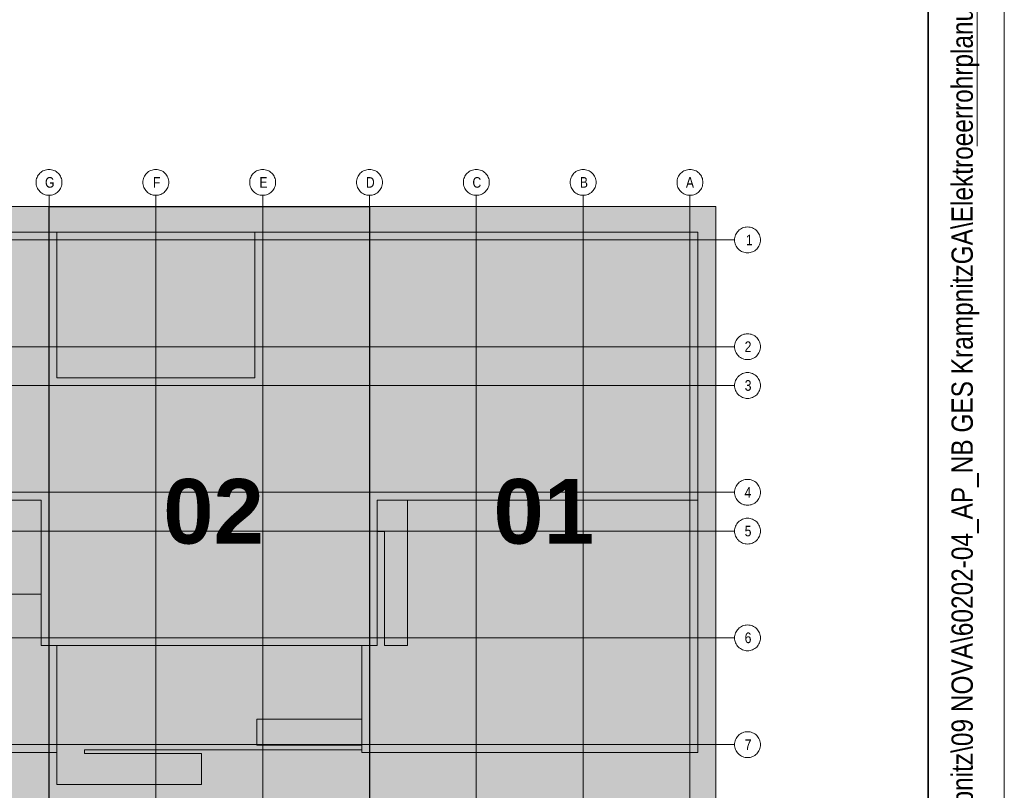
# Model space of a CAD drawing. Extents: x -620 to 300, y 62 to 1162.
# Tile 29 of 256: x 236 to 300, y 241 to 292. Entities that reach past the tile are written whole.
import ezdxf
from ezdxf.lldxf.tags import DXFTag

# ---------------------------------------------------------------- set-up
doc = ezdxf.new("R2010")
doc.units = 0
doc.layers.get('0').update_dxf_attribs({"lineweight": 13})
for name, color, linetype, lineweight in [('iwb_Plankopf Linie', 7, 'Continuous', 13), ('iwb_Plankopf Rahmen', 7, 'Continuous', 35), ('iwb_Plankopf Text', 7, 'Continuous', 18), ('PK_LP', 7, 'Continuous', 9), ('PK_LP_Achsen', 7, 'STRICHPUNKT2', 5)]:
    doc.layers.add(name, color=color, linetype=linetype, lineweight=lineweight)
doc.layers.add('PK_LP_T02', color=7, linetype='Continuous', lineweight=9, true_color=0xff6600)
doc.layers.add('PK_LP_T02_Rest', color=9, linetype='Continuous', lineweight=9, true_color=0x808080)
doc.styles.get("Standard").update_dxf_attribs({"font": 'ARIALN.TTF'})
tags = doc.linetypes.add('grob', pattern=[14, 3, -8, 3]).pattern_tags.tags
tags[8:9] = [DXFTag(74, 4), DXFTag(75, 0), DXFTag(340, '0'), DXFTag(46, 0.0), DXFTag(50, 0.0), DXFTag(44, 0.0), DXFTag(45, 0.0)]
tags[6:7] = [DXFTag(74, 4), DXFTag(75, 0), DXFTag(340, '0'), DXFTag(46, 0.0), DXFTag(50, 0.0), DXFTag(44, 0.0), DXFTag(45, 0.0)]
tags[4:5] = [DXFTag(74, 4), DXFTag(75, 0), DXFTag(340, '0'), DXFTag(46, 0.0), DXFTag(50, 0.0), DXFTag(44, 0.0), DXFTag(45, 0.0)]
tags = doc.linetypes.add('STRICHPUNKT2', pattern=[12.7, 6.35, -3.175, 0, -3.175]).pattern_tags.tags
tags[10:11] = [DXFTag(74, 4), DXFTag(75, 0), DXFTag(340, '0'), DXFTag(46, 0.0), DXFTag(50, 0.0), DXFTag(44, 0.0), DXFTag(45, 0.0)]
tags[8:9] = [DXFTag(74, 4), DXFTag(75, 0), DXFTag(340, '0'), DXFTag(46, 0.0), DXFTag(50, 0.0), DXFTag(44, 0.0), DXFTag(45, 0.0)]
tags[6:7] = [DXFTag(74, 4), DXFTag(75, 0), DXFTag(340, '0'), DXFTag(46, 0.0), DXFTag(50, 0.0), DXFTag(44, 0.0), DXFTag(45, 0.0)]
tags[4:5] = [DXFTag(74, 4), DXFTag(75, 0), DXFTag(340, '0'), DXFTag(46, 0.0), DXFTag(50, 0.0), DXFTag(44, 0.0), DXFTag(45, 0.0)]

# ---------------------------------------------------------------- blocks, each defined once
blk = doc.blocks.new('Blockreferenz-A06G94XN8I')
at = {"color": 0, "linetype": 'ByBlock', "lineweight": -2, "ltscale": 0.13}
blk.add_solid([(237.643, 240.014), (237.643, 279.685), (258.68, 240.014), (258.68, 279.685)], dxfattribs=at)
at = {"layer": 'PK_LP', "linetype": 'grob', "lineweight": 5, "ltscale": 0.13}
for p, q in [((216.605, 279.685), (237.643, 279.685)), ((237.643, 279.685), (237.643, 240.014)), ((258.68, 279.685), (281.418, 279.685)), ((258.68, 240.014), (258.68, 279.685)), ((281.418, 279.685), (281.418, 240.014))]:
    blk.add_line(p, q, dxfattribs=at)
at = {"layer": 'PK_LP', "linetype": 'grob', "lineweight": 30, "ltscale": 0.3}
for p, q in [((237.643, 279.685), (258.68, 279.685)), ((237.643, 240.014), (237.643, 279.685)), ((258.68, 279.685), (258.68, 240.014))]:
    blk.add_line(p, q, dxfattribs=at)
at = {"layer": 'PK_LP', "linetype": 'ByBlock', "lineweight": -2, "ltscale": 0.13}
for p, q in [((237.643, 240.014), (237.643, 279.685)), ((258.68, 240.014), (258.68, 279.685))]:
    blk.add_line(p, q, dxfattribs=at)
at = {"layer": 'PK_LP', "linetype": 'ByBlock', "lineweight": 13, "ltscale": 0.13}
for p, q in [((209.085, 277.985), (238.15, 277.985)), ((238.15, 277.985), (251.16, 277.985)), ((238.15, 268.423), (238.15, 277.985)), ((238.15, 277.985), (238.15, 268.423)), ((251.16, 277.985), (251.16, 268.423)), ((251.16, 268.423), (251.16, 277.985)), ((251.16, 277.985), (280.225, 277.985)), ((280.225, 277.985), (280.225, 260.395)), ((251.16, 268.423), (238.15, 268.423)), ((238.15, 268.423), (251.16, 268.423)), ((237.135, 260.395), (217.113, 260.395)), ((237.135, 250.833), (237.135, 260.395)), ((280.225, 260.395), (259.188, 260.395)), ((259.188, 260.395), (259.188, 250.833)), ((261.185, 260.395), (259.188, 260.395)), ((259.188, 260.395), (259.188, 258.319)), ((280.225, 260.395), (259.188, 260.395)), ((259.188, 260.395), (259.188, 250.833)), ((261.185, 250.833), (261.185, 260.395)), ((280.225, 243.82), (280.225, 260.395)), ((259.188, 258.319), (259.655, 258.319)), ((259.655, 258.319), (259.655, 250.833)), ((237.135, 254.222), (221.25, 254.222)), ((237.135, 250.833), (237.135, 254.222)), ((238.15, 250.833), (237.135, 250.833)), ((259.188, 250.833), (237.135, 250.833)), ((238.15, 250.833), (238.15, 241.714)), ((258.173, 250.833), (238.15, 250.833)), ((238.15, 243.82), (238.15, 250.833)), ((258.173, 243.996), (258.173, 250.833)), ((259.188, 250.833), (258.173, 250.833)), ((258.173, 250.833), (258.173, 245.994)), ((259.655, 250.833), (261.185, 250.833)), ((251.288, 245.994), (251.288, 244.294)), ((258.173, 245.994), (251.288, 245.994)), ((216.098, 243.82), (238.15, 243.82)), ((239.976, 243.754), (239.976, 243.996)), ((239.976, 243.996), (258.173, 243.996)), ((247.66, 243.754), (239.976, 243.754)), ((247.66, 241.714), (247.66, 243.754)), ((251.288, 244.294), (258.173, 244.294)), ((258.173, 244.294), (258.173, 243.82)), ((258.173, 243.82), (280.225, 243.82)), ((238.15, 241.714), (247.66, 241.714))]:
    blk.add_line(p, q, dxfattribs=at)
at = {"layer": 'PK_LP_Achsen', "linetype": 'ByBlock', "ltscale": 0.13}
for p, q in [((236.986, 281.797), (237.042, 281.859)), ((237.042, 281.859), (237.103, 281.915)), ((237.103, 281.915), (237.17, 281.964)), ((237.17, 281.964), (237.242, 282.007)), ((237.242, 282.007), (237.317, 282.043)), ((237.317, 282.043), (237.396, 282.071)), ((237.396, 282.071), (237.477, 282.091)), ((237.477, 282.091), (237.559, 282.103)), ((237.559, 282.103), (237.643, 282.108)), ((237.643, 282.108), (237.726, 282.103)), ((237.726, 282.103), (237.809, 282.091)), ((237.809, 282.091), (237.889, 282.071)), ((237.889, 282.071), (237.968, 282.043)), ((237.968, 282.043), (238.043, 282.007)), ((238.043, 282.007), (238.115, 281.964)), ((238.115, 281.964), (238.182, 281.915)), ((238.182, 281.915), (238.244, 281.859)), ((238.244, 281.859), (238.3, 281.797)), ((243.998, 281.797), (244.054, 281.859)), ((244.054, 281.859), (244.116, 281.915)), ((244.116, 281.915), (244.183, 281.964)), ((244.183, 281.964), (244.255, 282.007)), ((244.255, 282.007), (244.33, 282.043)), ((244.33, 282.043), (244.408, 282.071)), ((244.408, 282.071), (244.489, 282.091)), ((244.489, 282.091), (244.572, 282.103)), ((244.572, 282.103), (244.655, 282.108)), ((244.655, 282.108), (244.739, 282.103)), ((244.739, 282.103), (244.821, 282.091)), ((244.821, 282.091), (244.902, 282.071)), ((244.902, 282.071), (244.98, 282.043)), ((244.98, 282.043), (245.056, 282.007)), ((245.056, 282.007), (245.127, 281.964)), ((245.127, 281.964), (245.194, 281.915)), ((245.194, 281.915), (245.256, 281.859)), ((245.256, 281.859), (245.312, 281.797)), ((251.011, 281.797), (251.067, 281.859)), ((251.067, 281.859), (251.128, 281.915)), ((251.128, 281.915), (251.195, 281.964)), ((251.195, 281.964), (251.267, 282.007)), ((251.267, 282.007), (251.342, 282.043)), ((251.342, 282.043), (251.421, 282.071)), ((251.421, 282.071), (251.502, 282.091)), ((251.502, 282.091), (251.584, 282.103)), ((251.584, 282.103), (251.668, 282.108)), ((251.668, 282.108), (251.751, 282.103)), ((251.751, 282.103), (251.834, 282.091)), ((251.834, 282.091), (251.914, 282.071)), ((251.914, 282.071), (251.993, 282.043)), ((251.993, 282.043), (252.068, 282.007)), ((252.068, 282.007), (252.14, 281.964)), ((252.14, 281.964), (252.207, 281.915)), ((252.207, 281.915), (252.269, 281.859)), ((252.269, 281.859), (252.325, 281.797)), ((258.023, 281.797), (258.079, 281.859)), ((258.079, 281.859), (258.141, 281.915)), ((258.141, 281.915), (258.208, 281.964)), ((258.208, 281.964), (258.28, 282.007)), ((258.28, 282.007), (258.355, 282.043)), ((258.355, 282.043), (258.433, 282.071)), ((258.433, 282.071), (258.514, 282.091)), ((258.514, 282.091), (258.597, 282.103)), ((258.597, 282.103), (258.68, 282.108)), ((258.68, 282.108), (258.764, 282.103)), ((258.764, 282.103), (258.846, 282.091)), ((258.846, 282.091), (258.927, 282.071)), ((258.927, 282.071), (259.005, 282.043)), ((259.005, 282.043), (259.081, 282.007)), ((259.081, 282.007), (259.152, 281.964)), ((259.152, 281.964), (259.219, 281.915)), ((259.219, 281.915), (259.281, 281.859)), ((259.281, 281.859), (259.337, 281.797)), ((265.036, 281.797), (265.092, 281.859)), ((265.092, 281.859), (265.153, 281.915)), ((265.153, 281.915), (265.22, 281.964)), ((265.22, 281.964), (265.292, 282.007)), ((265.292, 282.007), (265.367, 282.043)), ((265.367, 282.043), (265.446, 282.071)), ((265.446, 282.071), (265.527, 282.091)), ((265.527, 282.091), (265.609, 282.103)), ((265.609, 282.103), (265.693, 282.108)), ((265.693, 282.108), (265.776, 282.103)), ((265.776, 282.103), (265.859, 282.091)), ((265.859, 282.091), (265.939, 282.071)), ((265.939, 282.071), (266.018, 282.043)), ((266.018, 282.043), (266.093, 282.007)), ((266.093, 282.007), (266.165, 281.964)), ((266.165, 281.964), (266.232, 281.915)), ((266.232, 281.915), (266.294, 281.859)), ((266.294, 281.859), (266.35, 281.797)), ((272.048, 281.797), (272.104, 281.859)), ((272.104, 281.859), (272.166, 281.915)), ((272.166, 281.915), (272.233, 281.964)), ((272.233, 281.964), (272.305, 282.007)), ((272.305, 282.007), (272.38, 282.043)), ((272.38, 282.043), (272.458, 282.071)), ((272.458, 282.071), (272.539, 282.091)), ((272.539, 282.091), (272.622, 282.103)), ((272.622, 282.103), (272.705, 282.108)), ((272.705, 282.108), (272.789, 282.103)), ((272.789, 282.103), (272.871, 282.091)), ((272.871, 282.091), (272.952, 282.071)), ((272.952, 282.071), (273.03, 282.043)), ((273.03, 282.043), (273.106, 282.007)), ((273.106, 282.007), (273.177, 281.964)), ((273.177, 281.964), (273.244, 281.915)), ((273.244, 281.915), (273.306, 281.859)), ((273.306, 281.859), (273.362, 281.797)), ((279.061, 281.797), (279.117, 281.859)), ((279.117, 281.859), (279.178, 281.915)), ((279.178, 281.915), (279.245, 281.964)), ((279.245, 281.964), (279.317, 282.007)), ((279.317, 282.007), (279.392, 282.043)), ((279.392, 282.043), (279.471, 282.071)), ((279.471, 282.071), (279.552, 282.091)), ((279.552, 282.091), (279.634, 282.103)), ((279.634, 282.103), (279.718, 282.108)), ((279.718, 282.108), (279.801, 282.103)), ((279.801, 282.103), (279.884, 282.091)), ((279.884, 282.091), (279.964, 282.071)), ((279.964, 282.071), (280.043, 282.043)), ((280.043, 282.043), (280.118, 282.007)), ((280.118, 282.007), (280.19, 281.964)), ((280.19, 281.964), (280.257, 281.915)), ((280.257, 281.915), (280.319, 281.859)), ((280.319, 281.859), (280.375, 281.797)), ((236.793, 281.258), (236.797, 281.341)), ((236.797, 281.174), (236.793, 281.258)), ((236.797, 281.341), (236.809, 281.423)), ((236.809, 281.092), (236.797, 281.174)), ((236.809, 281.423), (236.829, 281.504)), ((236.829, 281.504), (236.857, 281.583)), ((236.857, 281.583), (236.893, 281.658)), ((236.893, 281.658), (236.936, 281.73)), ((236.936, 281.73), (236.986, 281.797)), ((238.3, 281.797), (238.349, 281.73)), ((238.349, 281.73), (238.392, 281.658)), ((238.392, 281.658), (238.428, 281.583)), ((238.428, 281.583), (238.456, 281.504)), ((238.456, 281.504), (238.476, 281.423)), ((238.476, 281.423), (238.489, 281.341)), ((238.489, 281.174), (238.476, 281.092)), ((238.489, 281.341), (238.493, 281.258)), ((238.493, 281.258), (238.489, 281.174)), ((243.805, 281.258), (243.809, 281.341)), ((243.809, 281.174), (243.805, 281.258)), ((243.809, 281.341), (243.822, 281.423)), ((243.822, 281.092), (243.809, 281.174)), ((243.822, 281.423), (243.842, 281.504)), ((243.842, 281.504), (243.87, 281.583)), ((243.87, 281.583), (243.906, 281.658)), ((243.906, 281.658), (243.948, 281.73)), ((243.948, 281.73), (243.998, 281.797)), ((245.312, 281.797), (245.362, 281.73)), ((245.362, 281.73), (245.405, 281.658)), ((245.405, 281.658), (245.44, 281.583)), ((245.44, 281.583), (245.469, 281.504)), ((245.469, 281.504), (245.489, 281.423)), ((245.489, 281.423), (245.501, 281.341)), ((245.501, 281.174), (245.489, 281.092)), ((245.501, 281.341), (245.505, 281.258)), ((245.505, 281.258), (245.501, 281.174)), ((250.818, 281.258), (250.822, 281.341)), ((250.822, 281.174), (250.818, 281.258)), ((250.822, 281.341), (250.834, 281.423)), ((250.834, 281.092), (250.822, 281.174)), ((250.834, 281.423), (250.854, 281.504)), ((250.854, 281.504), (250.882, 281.583)), ((250.882, 281.583), (250.918, 281.658)), ((250.918, 281.658), (250.961, 281.73)), ((250.961, 281.73), (251.011, 281.797)), ((252.325, 281.797), (252.374, 281.73)), ((252.374, 281.73), (252.417, 281.658)), ((252.417, 281.658), (252.453, 281.583)), ((252.453, 281.583), (252.481, 281.504)), ((252.481, 281.504), (252.501, 281.423)), ((252.501, 281.423), (252.514, 281.341)), ((252.514, 281.174), (252.501, 281.092)), ((252.514, 281.341), (252.518, 281.258)), ((252.518, 281.258), (252.514, 281.174)), ((257.83, 281.258), (257.834, 281.341)), ((257.834, 281.174), (257.83, 281.258)), ((257.834, 281.341), (257.847, 281.423)), ((257.847, 281.092), (257.834, 281.174)), ((257.847, 281.423), (257.867, 281.504)), ((257.867, 281.504), (257.895, 281.583)), ((257.895, 281.583), (257.931, 281.658)), ((257.931, 281.658), (257.973, 281.73)), ((257.973, 281.73), (258.023, 281.797)), ((259.337, 281.797), (259.387, 281.73)), ((259.387, 281.73), (259.43, 281.658)), ((259.43, 281.658), (259.465, 281.583)), ((259.465, 281.583), (259.494, 281.504)), ((259.494, 281.504), (259.514, 281.423)), ((259.514, 281.423), (259.526, 281.341)), ((259.526, 281.174), (259.514, 281.092)), ((259.526, 281.341), (259.53, 281.258)), ((259.53, 281.258), (259.526, 281.174)), ((264.843, 281.258), (264.847, 281.341)), ((264.847, 281.174), (264.843, 281.258)), ((264.847, 281.341), (264.859, 281.423)), ((264.859, 281.092), (264.847, 281.174)), ((264.859, 281.423), (264.879, 281.504)), ((264.879, 281.504), (264.907, 281.583)), ((264.907, 281.583), (264.943, 281.658)), ((264.943, 281.658), (264.986, 281.73)), ((264.986, 281.73), (265.036, 281.797)), ((266.35, 281.797), (266.399, 281.73)), ((266.399, 281.73), (266.442, 281.658)), ((266.442, 281.658), (266.478, 281.583)), ((266.478, 281.583), (266.506, 281.504)), ((266.506, 281.504), (266.526, 281.423)), ((266.526, 281.423), (266.539, 281.341)), ((266.539, 281.174), (266.526, 281.092)), ((266.539, 281.341), (266.543, 281.258)), ((266.543, 281.258), (266.539, 281.174)), ((271.855, 281.258), (271.859, 281.341)), ((271.859, 281.174), (271.855, 281.258)), ((271.859, 281.341), (271.872, 281.423)), ((271.872, 281.092), (271.859, 281.174)), ((271.872, 281.423), (271.892, 281.504)), ((271.892, 281.504), (271.92, 281.583)), ((271.92, 281.583), (271.956, 281.658)), ((271.956, 281.658), (271.998, 281.73)), ((271.998, 281.73), (272.048, 281.797)), ((273.362, 281.797), (273.412, 281.73)), ((273.412, 281.73), (273.455, 281.658)), ((273.455, 281.658), (273.49, 281.583)), ((273.49, 281.583), (273.519, 281.504)), ((273.519, 281.504), (273.539, 281.423)), ((273.539, 281.423), (273.551, 281.341)), ((273.551, 281.174), (273.539, 281.092)), ((273.551, 281.341), (273.555, 281.258)), ((273.555, 281.258), (273.551, 281.174)), ((278.868, 281.258), (278.872, 281.341)), ((278.872, 281.174), (278.868, 281.258)), ((278.872, 281.341), (278.884, 281.423)), ((278.884, 281.092), (278.872, 281.174)), ((278.884, 281.423), (278.904, 281.504)), ((278.904, 281.504), (278.932, 281.583)), ((278.932, 281.583), (278.968, 281.658)), ((278.968, 281.658), (279.011, 281.73)), ((279.011, 281.73), (279.061, 281.797)), ((280.375, 281.797), (280.424, 281.73)), ((280.424, 281.73), (280.467, 281.658)), ((280.467, 281.658), (280.503, 281.583)), ((280.503, 281.583), (280.531, 281.504)), ((280.531, 281.504), (280.551, 281.423)), ((280.551, 281.423), (280.564, 281.341)), ((280.564, 281.174), (280.551, 281.092)), ((280.564, 281.341), (280.568, 281.258)), ((280.568, 281.258), (280.564, 281.174)), ((236.829, 281.011), (236.809, 281.092)), ((236.857, 280.932), (236.829, 281.011)), ((236.893, 280.857), (236.857, 280.932)), ((236.936, 280.785), (236.893, 280.857)), ((236.986, 280.718), (236.936, 280.785)), ((237.042, 280.656), (236.986, 280.718)), ((237.103, 280.6), (237.042, 280.656)), ((237.17, 280.551), (237.103, 280.6)), ((237.242, 280.508), (237.17, 280.551)), ((238.115, 280.551), (238.043, 280.508)), ((238.182, 280.6), (238.115, 280.551)), ((238.244, 280.656), (238.182, 280.6)), ((238.3, 280.718), (238.244, 280.656)), ((238.349, 280.785), (238.3, 280.718)), ((238.392, 280.857), (238.349, 280.785)), ((238.428, 280.932), (238.392, 280.857)), ((238.456, 281.011), (238.428, 280.932)), ((238.476, 281.092), (238.456, 281.011)), ((243.842, 281.011), (243.822, 281.092)), ((243.87, 280.932), (243.842, 281.011)), ((243.906, 280.857), (243.87, 280.932)), ((243.948, 280.785), (243.906, 280.857)), ((243.998, 280.718), (243.948, 280.785)), ((244.054, 280.656), (243.998, 280.718)), ((244.116, 280.6), (244.054, 280.656)), ((244.183, 280.551), (244.116, 280.6)), ((244.255, 280.508), (244.183, 280.551)), ((245.127, 280.551), (245.056, 280.508)), ((245.194, 280.6), (245.127, 280.551)), ((245.256, 280.656), (245.194, 280.6)), ((245.312, 280.718), (245.256, 280.656)), ((245.362, 280.785), (245.312, 280.718)), ((245.405, 280.857), (245.362, 280.785)), ((245.44, 280.932), (245.405, 280.857)), ((245.469, 281.011), (245.44, 280.932)), ((245.489, 281.092), (245.469, 281.011)), ((250.854, 281.011), (250.834, 281.092)), ((250.882, 280.932), (250.854, 281.011)), ((250.918, 280.857), (250.882, 280.932)), ((250.961, 280.785), (250.918, 280.857)), ((251.011, 280.718), (250.961, 280.785)), ((251.067, 280.656), (251.011, 280.718)), ((251.128, 280.6), (251.067, 280.656)), ((251.195, 280.551), (251.128, 280.6)), ((251.267, 280.508), (251.195, 280.551)), ((252.14, 280.551), (252.068, 280.508)), ((252.207, 280.6), (252.14, 280.551)), ((252.269, 280.656), (252.207, 280.6)), ((252.325, 280.718), (252.269, 280.656)), ((252.374, 280.785), (252.325, 280.718)), ((252.417, 280.857), (252.374, 280.785)), ((252.453, 280.932), (252.417, 280.857)), ((252.481, 281.011), (252.453, 280.932)), ((252.501, 281.092), (252.481, 281.011)), ((257.867, 281.011), (257.847, 281.092)), ((257.895, 280.932), (257.867, 281.011)), ((257.931, 280.857), (257.895, 280.932)), ((257.973, 280.785), (257.931, 280.857)), ((258.023, 280.718), (257.973, 280.785)), ((258.079, 280.656), (258.023, 280.718)), ((258.141, 280.6), (258.079, 280.656)), ((258.208, 280.551), (258.141, 280.6)), ((258.28, 280.508), (258.208, 280.551)), ((259.152, 280.551), (259.081, 280.508)), ((259.219, 280.6), (259.152, 280.551)), ((259.281, 280.656), (259.219, 280.6)), ((259.337, 280.718), (259.281, 280.656)), ((259.387, 280.785), (259.337, 280.718)), ((259.43, 280.857), (259.387, 280.785)), ((259.465, 280.932), (259.43, 280.857)), ((259.494, 281.011), (259.465, 280.932)), ((259.514, 281.092), (259.494, 281.011)), ((264.879, 281.011), (264.859, 281.092)), ((264.907, 280.932), (264.879, 281.011)), ((264.943, 280.857), (264.907, 280.932)), ((264.986, 280.785), (264.943, 280.857)), ((265.036, 280.718), (264.986, 280.785)), ((265.092, 280.656), (265.036, 280.718)), ((265.153, 280.6), (265.092, 280.656)), ((265.22, 280.551), (265.153, 280.6)), ((265.292, 280.508), (265.22, 280.551)), ((266.165, 280.551), (266.093, 280.508)), ((266.232, 280.6), (266.165, 280.551)), ((266.294, 280.656), (266.232, 280.6)), ((266.35, 280.718), (266.294, 280.656)), ((266.399, 280.785), (266.35, 280.718)), ((266.442, 280.857), (266.399, 280.785)), ((266.478, 280.932), (266.442, 280.857)), ((266.506, 281.011), (266.478, 280.932)), ((266.526, 281.092), (266.506, 281.011)), ((271.892, 281.011), (271.872, 281.092)), ((271.92, 280.932), (271.892, 281.011)), ((271.956, 280.857), (271.92, 280.932)), ((271.998, 280.785), (271.956, 280.857)), ((272.048, 280.718), (271.998, 280.785)), ((272.104, 280.656), (272.048, 280.718)), ((272.166, 280.6), (272.104, 280.656)), ((272.233, 280.551), (272.166, 280.6)), ((272.305, 280.508), (272.233, 280.551)), ((273.177, 280.551), (273.106, 280.508)), ((273.244, 280.6), (273.177, 280.551)), ((273.306, 280.656), (273.244, 280.6)), ((273.362, 280.718), (273.306, 280.656)), ((273.412, 280.785), (273.362, 280.718)), ((273.455, 280.857), (273.412, 280.785)), ((273.49, 280.932), (273.455, 280.857)), ((273.519, 281.011), (273.49, 280.932)), ((273.539, 281.092), (273.519, 281.011)), ((278.904, 281.011), (278.884, 281.092)), ((278.932, 280.932), (278.904, 281.011)), ((278.968, 280.857), (278.932, 280.932)), ((279.011, 280.785), (278.968, 280.857)), ((279.061, 280.718), (279.011, 280.785)), ((279.117, 280.656), (279.061, 280.718)), ((279.178, 280.6), (279.117, 280.656)), ((279.245, 280.551), (279.178, 280.6)), ((279.317, 280.508), (279.245, 280.551)), ((280.19, 280.551), (280.118, 280.508)), ((280.257, 280.6), (280.19, 280.551)), ((280.319, 280.656), (280.257, 280.6)), ((280.375, 280.718), (280.319, 280.656)), ((280.424, 280.785), (280.375, 280.718)), ((280.467, 280.857), (280.424, 280.785)), ((280.503, 280.932), (280.467, 280.857)), ((280.531, 281.011), (280.503, 280.932)), ((280.551, 281.092), (280.531, 281.011)), ((237.317, 280.472), (237.242, 280.508)), ((237.396, 280.444), (237.317, 280.472)), ((237.477, 280.424), (237.396, 280.444)), ((237.559, 280.412), (237.477, 280.424)), ((237.643, 280.408), (237.559, 280.412)), ((237.726, 280.412), (237.643, 280.408)), ((237.809, 280.424), (237.726, 280.412)), ((237.889, 280.444), (237.809, 280.424)), ((237.968, 280.472), (237.889, 280.444)), ((238.043, 280.508), (237.968, 280.472)), ((244.33, 280.472), (244.255, 280.508)), ((244.408, 280.444), (244.33, 280.472)), ((244.489, 280.424), (244.408, 280.444)), ((244.572, 280.412), (244.489, 280.424)), ((244.655, 280.408), (244.572, 280.412)), ((244.739, 280.412), (244.655, 280.408)), ((244.821, 280.424), (244.739, 280.412)), ((244.902, 280.444), (244.821, 280.424)), ((244.98, 280.472), (244.902, 280.444)), ((245.056, 280.508), (244.98, 280.472)), ((251.342, 280.472), (251.267, 280.508)), ((251.421, 280.444), (251.342, 280.472)), ((251.502, 280.424), (251.421, 280.444)), ((251.584, 280.412), (251.502, 280.424)), ((251.668, 280.408), (251.584, 280.412)), ((251.751, 280.412), (251.668, 280.408)), ((251.834, 280.424), (251.751, 280.412)), ((251.914, 280.444), (251.834, 280.424)), ((251.993, 280.472), (251.914, 280.444)), ((252.068, 280.508), (251.993, 280.472)), ((258.355, 280.472), (258.28, 280.508)), ((258.433, 280.444), (258.355, 280.472)), ((258.514, 280.424), (258.433, 280.444)), ((258.597, 280.412), (258.514, 280.424)), ((258.68, 280.408), (258.597, 280.412)), ((258.764, 280.412), (258.68, 280.408)), ((258.846, 280.424), (258.764, 280.412)), ((258.927, 280.444), (258.846, 280.424)), ((259.005, 280.472), (258.927, 280.444)), ((259.081, 280.508), (259.005, 280.472)), ((265.367, 280.472), (265.292, 280.508)), ((265.446, 280.444), (265.367, 280.472)), ((265.527, 280.424), (265.446, 280.444)), ((265.609, 280.412), (265.527, 280.424)), ((265.693, 280.408), (265.609, 280.412)), ((265.776, 280.412), (265.693, 280.408)), ((265.859, 280.424), (265.776, 280.412)), ((265.939, 280.444), (265.859, 280.424)), ((266.018, 280.472), (265.939, 280.444)), ((266.093, 280.508), (266.018, 280.472)), ((272.38, 280.472), (272.305, 280.508)), ((272.458, 280.444), (272.38, 280.472)), ((272.539, 280.424), (272.458, 280.444)), ((272.622, 280.412), (272.539, 280.424)), ((272.705, 280.408), (272.622, 280.412)), ((272.789, 280.412), (272.705, 280.408)), ((272.871, 280.424), (272.789, 280.412)), ((272.952, 280.444), (272.871, 280.424)), ((273.03, 280.472), (272.952, 280.444)), ((273.106, 280.508), (273.03, 280.472)), ((279.392, 280.472), (279.317, 280.508)), ((279.471, 280.444), (279.392, 280.472)), ((279.552, 280.424), (279.471, 280.444)), ((279.634, 280.412), (279.552, 280.424)), ((279.718, 280.408), (279.634, 280.412)), ((279.801, 280.412), (279.718, 280.408)), ((279.884, 280.424), (279.801, 280.412)), ((279.964, 280.444), (279.884, 280.424)), ((280.043, 280.472), (279.964, 280.444)), ((280.118, 280.508), (280.043, 280.472)), ((282.748, 277.878), (282.791, 277.95)), ((282.791, 277.95), (282.841, 278.017)), ((282.841, 278.017), (282.897, 278.079)), ((282.897, 278.079), (282.958, 278.135)), ((282.958, 278.135), (283.025, 278.184)), ((283.025, 278.184), (283.097, 278.227)), ((283.097, 278.227), (283.172, 278.263)), ((283.172, 278.263), (283.251, 278.291)), ((283.251, 278.291), (283.332, 278.311)), ((283.332, 278.311), (283.414, 278.323)), ((283.414, 278.323), (283.498, 278.328)), ((283.498, 278.328), (283.581, 278.323)), ((283.581, 278.323), (283.663, 278.311)), ((283.663, 278.311), (283.744, 278.291)), ((283.744, 278.291), (283.823, 278.263)), ((283.823, 278.263), (283.898, 278.227)), ((283.898, 278.227), (283.97, 278.184)), ((283.97, 278.184), (284.037, 278.135)), ((284.037, 278.135), (284.099, 278.079)), ((284.099, 278.079), (284.155, 278.017)), ((284.155, 278.017), (284.204, 277.95)), ((284.204, 277.95), (284.247, 277.878)), ((282.648, 277.478), (282.652, 277.561)), ((282.652, 277.394), (282.648, 277.478)), ((282.652, 277.561), (282.664, 277.643)), ((282.664, 277.312), (282.652, 277.394)), ((282.664, 277.643), (282.684, 277.724)), ((282.684, 277.231), (282.664, 277.312)), ((282.684, 277.724), (282.712, 277.803)), ((282.712, 277.803), (282.748, 277.878)), ((284.247, 277.878), (284.283, 277.803)), ((284.283, 277.803), (284.311, 277.724)), ((284.311, 277.724), (284.331, 277.643)), ((284.331, 277.312), (284.311, 277.231)), ((284.331, 277.643), (284.344, 277.561)), ((284.344, 277.394), (284.331, 277.312)), ((284.344, 277.561), (284.348, 277.478)), ((284.348, 277.478), (284.344, 277.394)), ((282.712, 277.152), (282.684, 277.231)), ((282.748, 277.077), (282.712, 277.152)), ((282.791, 277.005), (282.748, 277.077)), ((282.841, 276.938), (282.791, 277.005)), ((282.897, 276.877), (282.841, 276.938)), ((282.958, 276.82), (282.897, 276.877)), ((283.025, 276.771), (282.958, 276.82)), ((283.097, 276.728), (283.025, 276.771)), ((283.172, 276.692), (283.097, 276.728)), ((283.251, 276.664), (283.172, 276.692)), ((283.332, 276.644), (283.251, 276.664)), ((283.414, 276.632), (283.332, 276.644)), ((283.663, 276.644), (283.581, 276.632)), ((283.744, 276.664), (283.663, 276.644)), ((283.823, 276.692), (283.744, 276.664)), ((283.898, 276.728), (283.823, 276.692)), ((283.97, 276.771), (283.898, 276.728)), ((284.037, 276.82), (283.97, 276.771)), ((284.099, 276.877), (284.037, 276.82)), ((284.155, 276.938), (284.099, 276.877)), ((284.204, 277.005), (284.155, 276.938)), ((284.247, 277.077), (284.204, 277.005)), ((284.283, 277.152), (284.247, 277.077)), ((284.311, 277.231), (284.283, 277.152)), ((283.498, 276.628), (283.414, 276.632)), ((283.581, 276.632), (283.498, 276.628)), ((282.712, 270.79), (282.748, 270.866)), ((282.748, 270.866), (282.791, 270.937)), ((282.791, 270.937), (282.841, 271.004)), ((282.841, 271.004), (282.897, 271.066)), ((282.897, 271.066), (282.958, 271.122)), ((282.958, 271.122), (283.025, 271.172)), ((283.025, 271.172), (283.097, 271.215)), ((283.097, 271.215), (283.172, 271.25)), ((283.172, 271.25), (283.251, 271.278)), ((283.251, 271.278), (283.332, 271.299)), ((283.332, 271.299), (283.414, 271.311)), ((283.414, 271.311), (283.498, 271.315)), ((283.498, 271.315), (283.581, 271.311)), ((283.581, 271.311), (283.663, 271.299)), ((283.663, 271.299), (283.744, 271.278)), ((283.744, 271.278), (283.823, 271.25)), ((283.823, 271.25), (283.898, 271.215)), ((283.898, 271.215), (283.97, 271.172)), ((283.97, 271.172), (284.037, 271.122)), ((284.037, 271.122), (284.099, 271.066)), ((284.099, 271.066), (284.155, 271.004)), ((284.155, 271.004), (284.204, 270.937)), ((284.204, 270.937), (284.247, 270.866)), ((284.247, 270.866), (284.283, 270.79)), ((282.648, 270.465), (282.652, 270.548)), ((282.652, 270.382), (282.648, 270.465)), ((282.652, 270.548), (282.664, 270.631)), ((282.664, 270.299), (282.652, 270.382)), ((282.664, 270.631), (282.684, 270.712)), ((282.684, 270.218), (282.664, 270.299)), ((282.684, 270.712), (282.712, 270.79)), ((282.712, 270.14), (282.684, 270.218)), ((284.283, 270.79), (284.311, 270.712)), ((284.311, 270.218), (284.283, 270.14)), ((284.311, 270.712), (284.331, 270.631)), ((284.331, 270.299), (284.311, 270.218)), ((284.331, 270.631), (284.344, 270.548)), ((284.344, 270.382), (284.331, 270.299)), ((284.344, 270.548), (284.348, 270.465)), ((284.348, 270.465), (284.344, 270.382)), ((282.748, 270.064), (282.712, 270.14)), ((282.791, 269.993), (282.748, 270.064)), ((282.841, 269.926), (282.791, 269.993)), ((282.897, 269.864), (282.841, 269.926)), ((282.958, 269.808), (282.897, 269.864)), ((283.025, 269.758), (282.958, 269.808)), ((283.097, 269.715), (283.025, 269.758)), ((283.172, 269.68), (283.097, 269.715)), ((283.251, 269.652), (283.172, 269.68)), ((283.332, 269.631), (283.251, 269.652)), ((283.414, 269.619), (283.332, 269.631)), ((283.498, 269.615), (283.414, 269.619)), ((283.581, 269.619), (283.498, 269.615)), ((283.663, 269.631), (283.581, 269.619)), ((283.744, 269.652), (283.663, 269.631)), ((283.823, 269.68), (283.744, 269.652)), ((283.898, 269.715), (283.823, 269.68)), ((283.97, 269.758), (283.898, 269.715)), ((284.037, 269.808), (283.97, 269.758)), ((284.099, 269.864), (284.037, 269.808)), ((284.155, 269.926), (284.099, 269.864)), ((284.204, 269.993), (284.155, 269.926)), ((284.247, 270.064), (284.204, 269.993)), ((284.283, 270.14), (284.247, 270.064)), ((282.684, 268.162), (282.712, 268.24)), ((282.712, 268.24), (282.748, 268.316)), ((282.748, 268.316), (282.791, 268.387)), ((282.791, 268.387), (282.841, 268.454)), ((282.841, 268.454), (282.897, 268.516)), ((282.897, 268.516), (282.958, 268.572)), ((282.958, 268.572), (283.025, 268.622)), ((283.025, 268.622), (283.097, 268.665)), ((283.097, 268.665), (283.172, 268.7)), ((283.172, 268.7), (283.251, 268.728)), ((283.251, 268.728), (283.332, 268.749)), ((283.332, 268.749), (283.414, 268.761)), ((283.414, 268.761), (283.498, 268.765)), ((283.498, 268.765), (283.581, 268.761)), ((283.581, 268.761), (283.663, 268.749)), ((283.663, 268.749), (283.744, 268.728)), ((283.744, 268.728), (283.823, 268.7)), ((283.823, 268.7), (283.898, 268.665)), ((283.898, 268.665), (283.97, 268.622)), ((283.97, 268.622), (284.037, 268.572)), ((284.037, 268.572), (284.099, 268.516)), ((284.099, 268.516), (284.155, 268.454)), ((284.155, 268.454), (284.204, 268.387)), ((284.204, 268.387), (284.247, 268.316)), ((284.247, 268.316), (284.283, 268.24)), ((284.283, 268.24), (284.311, 268.162)), ((282.648, 267.915), (282.652, 267.998)), ((282.652, 267.832), (282.648, 267.915)), ((282.652, 267.998), (282.664, 268.081)), ((282.664, 267.749), (282.652, 267.832)), ((282.664, 268.081), (282.684, 268.162)), ((282.684, 267.668), (282.664, 267.749)), ((282.712, 267.59), (282.684, 267.668)), ((284.311, 267.668), (284.283, 267.59)), ((284.311, 268.162), (284.331, 268.081)), ((284.331, 267.749), (284.311, 267.668)), ((284.331, 268.081), (284.344, 267.998)), ((284.344, 267.832), (284.331, 267.749)), ((284.344, 267.998), (284.348, 267.915)), ((284.348, 267.915), (284.344, 267.832)), ((282.748, 267.514), (282.712, 267.59)), ((282.791, 267.443), (282.748, 267.514)), ((282.841, 267.376), (282.791, 267.443)), ((282.897, 267.314), (282.841, 267.376)), ((282.958, 267.258), (282.897, 267.314)), ((283.025, 267.208), (282.958, 267.258)), ((283.097, 267.165), (283.025, 267.208)), ((283.172, 267.13), (283.097, 267.165)), ((283.251, 267.102), (283.172, 267.13)), ((283.332, 267.081), (283.251, 267.102)), ((283.414, 267.069), (283.332, 267.081)), ((283.498, 267.065), (283.414, 267.069)), ((283.581, 267.069), (283.498, 267.065)), ((283.663, 267.081), (283.581, 267.069)), ((283.744, 267.102), (283.663, 267.081)), ((283.823, 267.13), (283.744, 267.102)), ((283.898, 267.165), (283.823, 267.13)), ((283.97, 267.208), (283.898, 267.165)), ((284.037, 267.258), (283.97, 267.208)), ((284.099, 267.314), (284.037, 267.258)), ((284.155, 267.376), (284.099, 267.314)), ((284.204, 267.443), (284.155, 267.376)), ((284.247, 267.514), (284.204, 267.443)), ((284.283, 267.59), (284.247, 267.514)), ((282.664, 261.068), (282.684, 261.149)), ((282.684, 261.149), (282.712, 261.228)), ((282.712, 261.228), (282.748, 261.303)), ((282.748, 261.303), (282.791, 261.375)), ((282.791, 261.375), (282.841, 261.442)), ((282.841, 261.442), (282.897, 261.504)), ((282.897, 261.504), (282.958, 261.56)), ((282.958, 261.56), (283.025, 261.609)), ((283.025, 261.609), (283.097, 261.652)), ((283.097, 261.652), (283.172, 261.688)), ((283.172, 261.688), (283.251, 261.716)), ((283.251, 261.716), (283.332, 261.736)), ((283.332, 261.736), (283.414, 261.748)), ((283.414, 261.748), (283.498, 261.753)), ((283.498, 261.753), (283.581, 261.748)), ((283.581, 261.748), (283.663, 261.736)), ((283.663, 261.736), (283.744, 261.716)), ((283.744, 261.716), (283.823, 261.688)), ((283.823, 261.688), (283.898, 261.652)), ((283.898, 261.652), (283.97, 261.609)), ((283.97, 261.609), (284.037, 261.56)), ((284.037, 261.56), (284.099, 261.504)), ((284.099, 261.504), (284.155, 261.442)), ((284.155, 261.442), (284.204, 261.375)), ((284.204, 261.375), (284.247, 261.303)), ((284.247, 261.303), (284.283, 261.228)), ((284.283, 261.228), (284.311, 261.149)), ((284.311, 261.149), (284.331, 261.068)), ((282.648, 260.903), (282.652, 260.986)), ((282.652, 260.819), (282.648, 260.903)), ((282.652, 260.986), (282.664, 261.068)), ((282.664, 260.737), (282.652, 260.819)), ((282.684, 260.656), (282.664, 260.737)), ((282.712, 260.577), (282.684, 260.656)), ((282.748, 260.502), (282.712, 260.577)), ((282.791, 260.43), (282.748, 260.502)), ((284.247, 260.502), (284.204, 260.43)), ((284.283, 260.577), (284.247, 260.502)), ((284.311, 260.656), (284.283, 260.577)), ((284.331, 260.737), (284.311, 260.656)), ((284.331, 261.068), (284.344, 260.986)), ((284.344, 260.819), (284.331, 260.737)), ((284.344, 260.986), (284.348, 260.903)), ((284.348, 260.903), (284.344, 260.819)), ((282.841, 260.363), (282.791, 260.43)), ((282.897, 260.302), (282.841, 260.363)), ((282.958, 260.245), (282.897, 260.302)), ((283.025, 260.196), (282.958, 260.245)), ((283.097, 260.153), (283.025, 260.196)), ((283.172, 260.117), (283.097, 260.153)), ((283.251, 260.089), (283.172, 260.117)), ((283.332, 260.069), (283.251, 260.089)), ((283.414, 260.057), (283.332, 260.069)), ((283.498, 260.053), (283.414, 260.057)), ((283.581, 260.057), (283.498, 260.053)), ((283.663, 260.069), (283.581, 260.057)), ((283.744, 260.089), (283.663, 260.069)), ((283.823, 260.117), (283.744, 260.089)), ((283.898, 260.153), (283.823, 260.117)), ((283.97, 260.196), (283.898, 260.153)), ((284.037, 260.245), (283.97, 260.196)), ((284.099, 260.302), (284.037, 260.245)), ((284.155, 260.363), (284.099, 260.302)), ((284.204, 260.43), (284.155, 260.363)), ((283.332, 259.186), (283.414, 259.198)), ((283.414, 259.198), (283.498, 259.203)), ((283.498, 259.203), (283.581, 259.198)), ((283.581, 259.198), (283.663, 259.186)), ((282.664, 258.518), (282.684, 258.599)), ((282.684, 258.599), (282.712, 258.678)), ((282.712, 258.678), (282.748, 258.753)), ((282.748, 258.753), (282.791, 258.825)), ((282.791, 258.825), (282.841, 258.892)), ((282.841, 258.892), (282.897, 258.954)), ((282.897, 258.954), (282.958, 259.01)), ((282.958, 259.01), (283.025, 259.059)), ((283.025, 259.059), (283.097, 259.102)), ((283.097, 259.102), (283.172, 259.138)), ((283.172, 259.138), (283.251, 259.166)), ((283.251, 259.166), (283.332, 259.186)), ((283.663, 259.186), (283.744, 259.166)), ((283.744, 259.166), (283.823, 259.138)), ((283.823, 259.138), (283.898, 259.102)), ((283.898, 259.102), (283.97, 259.059)), ((283.97, 259.059), (284.037, 259.01)), ((284.037, 259.01), (284.099, 258.954)), ((284.099, 258.954), (284.155, 258.892)), ((284.155, 258.892), (284.204, 258.825)), ((284.204, 258.825), (284.247, 258.753)), ((284.247, 258.753), (284.283, 258.678)), ((284.283, 258.678), (284.311, 258.599)), ((284.311, 258.599), (284.331, 258.518)), ((282.648, 258.353), (282.652, 258.436)), ((282.652, 258.269), (282.648, 258.353)), ((282.652, 258.436), (282.664, 258.518)), ((282.664, 258.187), (282.652, 258.269)), ((282.684, 258.106), (282.664, 258.187)), ((282.712, 258.027), (282.684, 258.106)), ((282.748, 257.952), (282.712, 258.027)), ((282.791, 257.88), (282.748, 257.952)), ((284.247, 257.952), (284.204, 257.88)), ((284.283, 258.027), (284.247, 257.952)), ((284.311, 258.106), (284.283, 258.027)), ((284.331, 258.187), (284.311, 258.106)), ((284.331, 258.518), (284.344, 258.436)), ((284.344, 258.269), (284.331, 258.187)), ((284.344, 258.436), (284.348, 258.353)), ((284.348, 258.353), (284.344, 258.269)), ((282.841, 257.813), (282.791, 257.88)), ((282.897, 257.752), (282.841, 257.813)), ((282.958, 257.695), (282.897, 257.752)), ((283.025, 257.646), (282.958, 257.695)), ((283.097, 257.603), (283.025, 257.646)), ((283.172, 257.567), (283.097, 257.603)), ((283.251, 257.539), (283.172, 257.567)), ((283.332, 257.519), (283.251, 257.539)), ((283.414, 257.507), (283.332, 257.519)), ((283.498, 257.503), (283.414, 257.507)), ((283.581, 257.507), (283.498, 257.503)), ((283.663, 257.519), (283.581, 257.507)), ((283.744, 257.539), (283.663, 257.519)), ((283.823, 257.567), (283.744, 257.539)), ((283.898, 257.603), (283.823, 257.567)), ((283.97, 257.646), (283.898, 257.603)), ((284.037, 257.695), (283.97, 257.646)), ((284.099, 257.752), (284.037, 257.695)), ((284.155, 257.813), (284.099, 257.752)), ((284.204, 257.88), (284.155, 257.813)), ((283.025, 252.047), (283.097, 252.09)), ((283.097, 252.09), (283.172, 252.125)), ((283.172, 252.125), (283.251, 252.153)), ((283.251, 252.153), (283.332, 252.174)), ((283.332, 252.174), (283.414, 252.186)), ((283.414, 252.186), (283.498, 252.19)), ((283.498, 252.19), (283.581, 252.186)), ((283.581, 252.186), (283.663, 252.174)), ((283.663, 252.174), (283.744, 252.153)), ((283.744, 252.153), (283.823, 252.125)), ((283.823, 252.125), (283.898, 252.09)), ((283.898, 252.09), (283.97, 252.047)), ((282.652, 251.423), (282.664, 251.506)), ((282.664, 251.506), (282.684, 251.587)), ((282.684, 251.587), (282.712, 251.665)), ((282.712, 251.665), (282.748, 251.741)), ((282.748, 251.741), (282.791, 251.812)), ((282.791, 251.812), (282.841, 251.879)), ((282.841, 251.879), (282.897, 251.941)), ((282.897, 251.941), (282.958, 251.997)), ((282.958, 251.997), (283.025, 252.047)), ((283.97, 252.047), (284.037, 251.997)), ((284.037, 251.997), (284.099, 251.941)), ((284.099, 251.941), (284.155, 251.879)), ((284.155, 251.879), (284.204, 251.812)), ((284.204, 251.812), (284.247, 251.741)), ((284.247, 251.741), (284.283, 251.665)), ((284.283, 251.665), (284.311, 251.587)), ((284.311, 251.587), (284.331, 251.506)), ((284.331, 251.506), (284.344, 251.423)), ((282.648, 251.34), (282.652, 251.423)), ((282.652, 251.257), (282.648, 251.34)), ((282.664, 251.174), (282.652, 251.257)), ((282.684, 251.093), (282.664, 251.174)), ((282.712, 251.015), (282.684, 251.093)), ((282.748, 250.939), (282.712, 251.015)), ((282.791, 250.868), (282.748, 250.939)), ((282.841, 250.801), (282.791, 250.868)), ((282.897, 250.739), (282.841, 250.801)), ((284.155, 250.801), (284.099, 250.739)), ((284.204, 250.868), (284.155, 250.801)), ((284.247, 250.939), (284.204, 250.868)), ((284.283, 251.015), (284.247, 250.939)), ((284.311, 251.093), (284.283, 251.015)), ((284.331, 251.174), (284.311, 251.093)), ((284.344, 251.257), (284.331, 251.174)), ((284.344, 251.423), (284.348, 251.34)), ((284.348, 251.34), (284.344, 251.257)), ((282.958, 250.683), (282.897, 250.739)), ((283.025, 250.633), (282.958, 250.683)), ((283.097, 250.59), (283.025, 250.633)), ((283.172, 250.555), (283.097, 250.59)), ((283.251, 250.527), (283.172, 250.555)), ((283.332, 250.506), (283.251, 250.527)), ((283.414, 250.494), (283.332, 250.506)), ((283.498, 250.49), (283.414, 250.494)), ((283.581, 250.494), (283.498, 250.49)), ((283.663, 250.506), (283.581, 250.494)), ((283.744, 250.527), (283.663, 250.506)), ((283.823, 250.555), (283.744, 250.527)), ((283.898, 250.59), (283.823, 250.555)), ((283.97, 250.633), (283.898, 250.59)), ((284.037, 250.683), (283.97, 250.633)), ((284.099, 250.739), (284.037, 250.683)), ((282.897, 244.929), (282.958, 244.985)), ((282.958, 244.985), (283.025, 245.034)), ((283.025, 245.034), (283.097, 245.077)), ((283.097, 245.077), (283.172, 245.113)), ((283.172, 245.113), (283.251, 245.141)), ((283.251, 245.141), (283.332, 245.161)), ((283.332, 245.161), (283.414, 245.173)), ((283.414, 245.173), (283.498, 245.178)), ((283.498, 245.178), (283.581, 245.173)), ((283.581, 245.173), (283.663, 245.161)), ((283.663, 245.161), (283.744, 245.141)), ((283.744, 245.141), (283.823, 245.113)), ((283.823, 245.113), (283.898, 245.077)), ((283.898, 245.077), (283.97, 245.034)), ((283.97, 245.034), (284.037, 244.985)), ((284.037, 244.985), (284.099, 244.929)), ((282.648, 244.328), (282.652, 244.411)), ((282.652, 244.244), (282.648, 244.328)), ((282.652, 244.411), (282.664, 244.493)), ((282.664, 244.493), (282.684, 244.574)), ((282.684, 244.574), (282.712, 244.653)), ((282.712, 244.653), (282.748, 244.728)), ((282.748, 244.728), (282.791, 244.8)), ((282.791, 244.8), (282.841, 244.867)), ((282.841, 244.867), (282.897, 244.929)), ((284.099, 244.929), (284.155, 244.867)), ((284.155, 244.867), (284.204, 244.8)), ((284.204, 244.8), (284.247, 244.728)), ((284.247, 244.728), (284.283, 244.653)), ((284.283, 244.653), (284.311, 244.574)), ((284.311, 244.574), (284.331, 244.493)), ((284.331, 244.493), (284.344, 244.411)), ((284.344, 244.411), (284.348, 244.328)), ((284.348, 244.328), (284.344, 244.244)), ((282.664, 244.162), (282.652, 244.244)), ((282.684, 244.081), (282.664, 244.162)), ((282.712, 244.002), (282.684, 244.081)), ((282.748, 243.927), (282.712, 244.002)), ((282.791, 243.855), (282.748, 243.927)), ((282.841, 243.788), (282.791, 243.855)), ((282.897, 243.727), (282.841, 243.788)), ((282.958, 243.67), (282.897, 243.727)), ((284.099, 243.727), (284.037, 243.67)), ((284.155, 243.788), (284.099, 243.727)), ((284.204, 243.855), (284.155, 243.788)), ((284.247, 243.927), (284.204, 243.855)), ((284.283, 244.002), (284.247, 243.927)), ((284.311, 244.081), (284.283, 244.002)), ((284.331, 244.162), (284.311, 244.081)), ((284.344, 244.244), (284.331, 244.162)), ((283.025, 243.621), (282.958, 243.67)), ((283.097, 243.578), (283.025, 243.621)), ((283.172, 243.542), (283.097, 243.578)), ((283.251, 243.514), (283.172, 243.542)), ((283.332, 243.494), (283.251, 243.514)), ((283.414, 243.482), (283.332, 243.494)), ((283.498, 243.478), (283.414, 243.482)), ((283.581, 243.482), (283.498, 243.478)), ((283.663, 243.494), (283.581, 243.482)), ((283.744, 243.514), (283.663, 243.494)), ((283.823, 243.542), (283.744, 243.514)), ((283.898, 243.578), (283.823, 243.542)), ((283.97, 243.621), (283.898, 243.578)), ((284.037, 243.67), (283.97, 243.621))]:
    blk.add_line(p, q, dxfattribs=at)
at = {"layer": 'PK_LP_Achsen', "linetype": 'STRICHPUNKT2', "ltscale": 0.13}
for p, q in [((237.643, 280.408), (237.643, 239.291)), ((244.655, 280.408), (244.655, 239.291)), ((251.668, 280.408), (251.668, 239.291)), ((258.68, 280.408), (258.68, 239.291)), ((265.693, 280.408), (265.693, 239.291)), ((272.705, 280.408), (272.705, 239.291)), ((279.718, 280.408), (279.718, 239.291)), ((128.038, 277.478), (282.648, 277.478)), ((128.038, 270.465), (282.648, 270.465)), ((128.038, 267.915), (282.648, 267.915)), ((128.038, 260.903), (282.648, 260.903)), ((128.038, 258.353), (282.648, 258.353)), ((128.038, 251.34), (282.648, 251.34)), ((128.038, 244.328), (282.648, 244.328))]:
    blk.add_line(p, q, dxfattribs=at)
at = {"layer": 'PK_LP_T02_Rest', "linetype": 'ByBlock', "lineweight": -2, "ltscale": 0.13}
for points in [[(216.605, 240.014), (216.605, 279.685), (237.643, 240.014), (237.643, 279.685)], [(258.68, 240.014), (258.68, 279.685), (281.418, 240.014), (281.418, 279.685)]]:
    blk.add_solid(points, dxfattribs=at)
at = {"layer": 'PK_LP', "linetype": 'ByBlock', "lineweight": 25, "ltscale": 0.25, "char_height": 4.25, "attachment_point": 1}
for s, insert in [('{\\fArial|b1|i0;02}', (245.14, 261.778)), ('{\\fArial|b1|i0;01}', (266.818, 261.774))]:
    blk.add_mtext(s, dxfattribs=dict(at, insert=insert))
at = {"layer": 'PK_LP_Achsen', "linetype": 'ByBlock', "ltscale": 0.13, "char_height": 0.69538, "attachment_point": 1}
for s, insert in [('{\\fArial Narrow;G}', (237.379, 281.605)), ('{\\fArial Narrow;F}', (244.463, 281.605)), ('{\\fArial Narrow;E}', (251.455, 281.605)), ('{\\fArial Narrow;D}', (258.445, 281.605)), ('{\\fArial Narrow;C}', (265.441, 281.605)), ('{\\fArial Narrow;B}', (272.49, 281.605)), ('{\\fArial Narrow;A}', (279.451, 281.605)), ('{\\fArial Narrow;1}', (283.393, 277.824)), ('{\\fArial Narrow;2}', (283.308, 270.812)), ('{\\fArial Narrow;3}', (283.311, 268.268)), ('{\\fArial Narrow;4}', (283.3, 261.25)), ('{\\fArial Narrow;5}', (283.309, 258.706)), ('{\\fArial Narrow;6}', (283.309, 251.693)), ('{\\fArial Narrow;7}', (283.313, 244.675))]:
    blk.add_mtext(s, dxfattribs=dict(at, insert=insert))

msp = doc.modelspace()

# ---------------------------------------------------------------- linework, layer by layer
at = {"layer": 'iwb_Plankopf Linie', "ltscale": 0.13}
msp.add_line((295.353, 67.433), (295.353, 359.433), dxfattribs=at)
at = {"layer": 'iwb_Plankopf Rahmen', "ltscale": 0.35}
msp.add_line((295.353, 359.433), (295.353, 67.433), dxfattribs=at)
at = {"layer": 'iwb_Plankopf Rahmen', "color": 8, "lineweight": 13, "ltscale": 0.13, "true_color": 0x808080}
msp.add_lwpolyline([(300.353, 62.433), (-619.647, 62.433), (-619.647, 1162.433), (300.353, 1162.433), (300.353, 62.433)], close=True, dxfattribs=at)
at = {"layer": 'iwb_Plankopf Rahmen', "ltscale": 0.35}
msp.add_lwpolyline([(-599.647, 67.433), (-599.647, 1157.433), (295.353, 1157.433), (295.353, 67.433), (-599.647, 67.433)], close=True, dxfattribs=at)

# ---------------------------------------------------------------- block references
at = {"layer": 'PK_LP_T02', "ltscale": 0.13}
msp.add_blockref('Blockreferenz-A06G94XN8I', (0, 0), dxfattribs=at)

# ---------------------------------------------------------------- texts
at = {"layer": 'iwb_Plankopf Text', "ltscale": 0.18, "insert": (296.886, 74.512), "char_height": 1.4, "attachment_point": 1, "rotation": 90, "line_spacing_factor": 1.002}
msp.add_mtext('{\\fArial Narrow;\\\\srvnovamd01\\Nova_MD\\TGA\\60202 Pro Potsdam\\04 NB GES Krampnitz\\09 NOVA\\60202-04_AP_NB GES Krampnitz\\TGA\\Elektro\\Leerrohrplanung\\E_Leerrohr_EG.n4m005KRA_ELT_5_LR_00_002_P_A}', dxfattribs=at)

doc.saveas('drawing.dxf')
